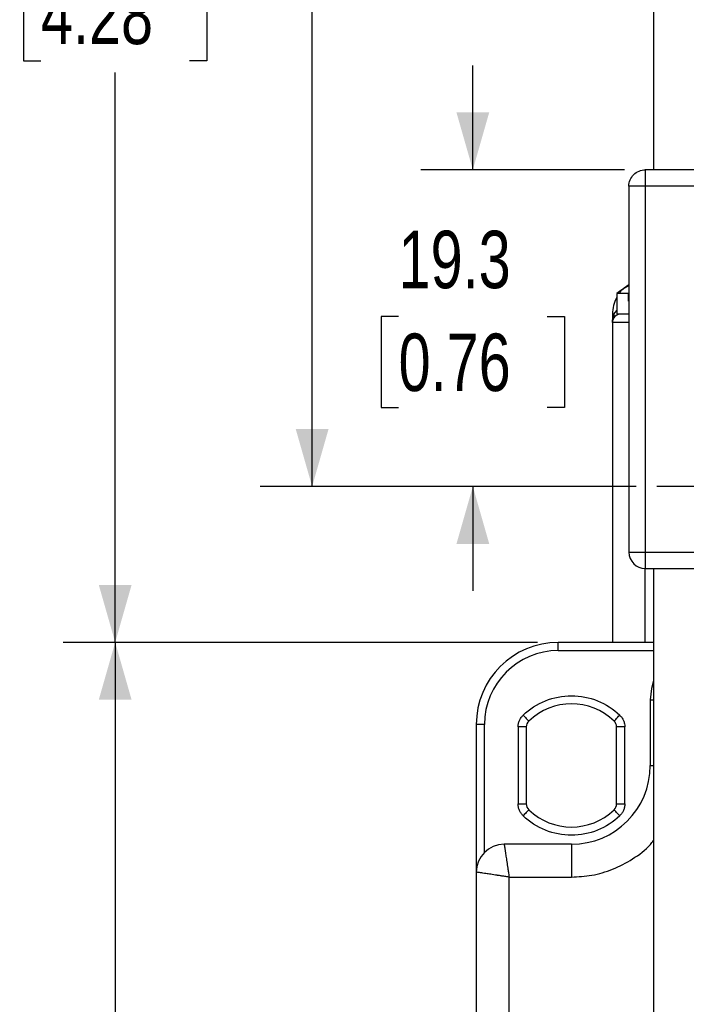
# Model space of a CAD drawing. Header units: millimetres. Extents: x 0 to 432, y 0 to 279.
# Tile 3 of 11: x 85 to 126, y 122 to 182. Entities that reach past the tile are written whole.
import ezdxf

# ---------------------------------------------------------------- set-up
doc = ezdxf.new("R2010")
doc.units = ezdxf.units.MM
doc.linetypes.add('CENTERX2', pattern=[20.32, 12.7, -2.54, 2.54, -2.54])
doc.layers.add('CENTER', color=40, linetype='CENTERX2')
doc.layers.add('DIMENSIONS', color=140, linetype='Continuous')
doc.styles.add('SLDTEXTSTYLE0', font='TXT', dxfattribs={"width": 0.75})
doc.dimstyles.new('SLDDIMSTYLE0', dxfattribs={"dimtxt": 3.5, "dimasz": 3.5, "dimexe": 0, "dimexo": 0.0625, "dimgap": 0.875, "dimtad": 0, "dimtih": 1, "dimtoh": 1, "dimdec": 1, "dimrnd": 1e-09, "dimzin": 12, "dimdsep": 46, "dimtxsty": 'SLDTEXTSTYLE0', "dimsah": 1, "dimcen": 0.09, "dimadec": 0, "dimazin": 3, "dimtfac": 1, "dimtdec": 1, "dimtmove": 0, "dimatfit": 0, "dimfxl": 0, "dimfrac": 2, "dimtolj": 1, "dimtzin": 12, "dimarcsym": 0})
doc.dimstyles.new('SLDDIMSTYLE1', dxfattribs={"dimtxt": 3.5, "dimasz": 3.5, "dimexe": 0, "dimexo": 0.0625, "dimgap": 0.875, "dimtad": 0, "dimtih": 1, "dimtoh": 1, "dimdec": 1, "dimrnd": 1e-09, "dimzin": 4, "dimdsep": 46, "dimtxsty": 'SLDTEXTSTYLE0', "dimsah": 1, "dimcen": 0.09, "dimadec": 0, "dimazin": 1, "dimtfac": 1, "dimtdec": 1, "dimtofl": 0, "dimtmove": 0, "dimatfit": 3, "dimfxl": 0, "dimfrac": 2, "dimtolj": 1, "dimtzin": 12, "dimarcsym": 0})
doc.dimstyles.new('SLDDIMSTYLE2', dxfattribs={"dimtxt": 3.5, "dimasz": 3.5, "dimexe": 0, "dimexo": 0.0625, "dimgap": 0.875, "dimtad": 0, "dimtih": 1, "dimtoh": 1, "dimdec": 1, "dimrnd": 1e-09, "dimzin": 12, "dimdsep": 46, "dimtxsty": 'SLDTEXTSTYLE0', "dimsah": 1, "dimcen": 0.09, "dimadec": 0, "dimazin": 3, "dimtfac": 1, "dimtdec": 1, "dimtofl": 0, "dimtmove": 0, "dimatfit": 3, "dimfxl": 0, "dimfrac": 2, "dimtolj": 1, "dimtzin": 12, "dimarcsym": 0})

# ---------------------------------------------------------------- blocks, each defined once
blk = doc.blocks.new('_D_1')
at = {"layer": 'DIMENSIONS'}
for p, q in [((116.931, 143.626), (88.025, 143.626)), ((91.2, 143.626), (91.2, 109.42)), ((86.674, 103.099), (85.607, 103.099)), ((85.607, 103.099), (85.607, 97.543)), ((95.725, 103.099), (96.792, 103.099)), ((96.792, 103.099), (96.792, 97.543)), ((85.607, 97.543), (86.674, 97.543)), ((96.792, 97.543), (95.725, 97.543)), ((91.2, 62.626), (91.2, 96.832)), ((121.681, 62.626), (88.025, 62.626))]:
    blk.add_line(p, q, dxfattribs=at)
for points in [[(91.2, 143.626), (90.2, 140.126), (92.2, 140.126)], [(91.2, 62.626), (92.2, 66.126), (90.2, 66.126)]]:
    blk.add_solid(points, dxfattribs=at)
at = {"layer": 'DIMENSIONS', "char_height": 3.5, "attachment_point": 1, "style": 'SLDTEXTSTYLE0'}
for s, insert in [('81.0', (86.674, 108.322)), ('3.19', (86.674, 102.054))]:
    blk.add_mtext(s, dxfattribs=dict(at, insert=insert))
blk = doc.blocks.new('_D_2')
at = {"layer": 'DIMENSIONS'}
for p, q in [((149.001, 129.566), (149.001, 49.449)), ((119.001, 69.566), (119.001, 49.449)), ((119.001, 52.624), (125.34, 52.624)), ((129.476, 52.597), (128.409, 52.597)), ((128.409, 52.597), (128.409, 47.041)), ((138.527, 52.597), (139.593, 52.597)), ((139.593, 52.597), (139.593, 47.041)), ((149.001, 52.624), (142.663, 52.624)), ((128.409, 47.041), (129.476, 47.041)), ((139.593, 47.041), (138.527, 47.041))]:
    blk.add_line(p, q, dxfattribs=at)
for points in [[(119.001, 52.624), (122.501, 51.624), (122.501, 53.624)], [(149.001, 52.624), (145.501, 53.624), (145.501, 51.624)]]:
    blk.add_solid(points, dxfattribs=at)
at = {"layer": 'DIMENSIONS', "char_height": 3.5, "attachment_point": 1, "style": 'SLDTEXTSTYLE0'}
for s, insert in [('30.0', (129.476, 57.82)), ('1.18', (129.476, 51.553))]:
    blk.add_mtext(s, dxfattribs=dict(at, insert=insert))
blk = doc.blocks.new('_D_6')
at = {"layer": 'DIMENSIONS'}
for p, q in [((112.993, 172.426), (112.993, 178.776)), ((122.231, 172.426), (109.818, 172.426)), ((108.467, 163.486), (107.401, 163.486)), ((107.401, 163.486), (107.401, 157.93)), ((117.518, 163.486), (118.585, 163.486)), ((118.585, 163.486), (118.585, 157.93)), ((107.401, 157.93), (108.467, 157.93)), ((118.585, 157.93), (117.518, 157.93)), ((122.941, 153.126), (109.818, 153.126)), ((112.993, 153.126), (112.993, 146.776))]:
    blk.add_line(p, q, dxfattribs=at)
for points in [[(112.993, 172.426), (113.993, 175.926), (111.993, 175.926)], [(112.993, 153.126), (111.993, 149.626), (113.993, 149.626)]]:
    blk.add_solid(points, dxfattribs=at)
at = {"layer": 'DIMENSIONS', "char_height": 3.5, "attachment_point": 1, "style": 'SLDTEXTSTYLE0'}
for s, insert in [('19.3', (108.467, 168.709)), ('0.76', (108.467, 162.442))]:
    blk.add_mtext(s, dxfattribs=dict(at, insert=insert))
blk = doc.blocks.new('_D_7')
at = {"layer": 'DIMENSIONS'}
for p, q in [((122.731, 252.426), (100.025, 252.426)), ((103.2, 252.426), (103.2, 209.07)), ((98.674, 202.749), (97.607, 202.749)), ((97.607, 202.749), (97.607, 197.193)), ((107.725, 202.749), (108.792, 202.749)), ((108.792, 202.749), (108.792, 197.193)), ((97.607, 197.193), (98.674, 197.193)), ((108.792, 197.193), (107.725, 197.193)), ((103.2, 153.126), (103.2, 196.482)), ((122.941, 153.126), (100.025, 153.126))]:
    blk.add_line(p, q, dxfattribs=at)
for points in [[(103.2, 252.426), (102.2, 248.926), (104.2, 248.926)], [(103.2, 153.126), (104.2, 156.626), (102.2, 156.626)]]:
    blk.add_solid(points, dxfattribs=at)
at = {"layer": 'DIMENSIONS', "char_height": 3.5, "attachment_point": 1, "style": 'SLDTEXTSTYLE0'}
for s, insert in [('99.3', (98.674, 207.972)), ('3.91', (98.674, 201.704))]:
    blk.add_mtext(s, dxfattribs=dict(at, insert=insert))
blk = doc.blocks.new('_D_8')
at = {"layer": 'DIMENSIONS'}
for p, q in [((122.731, 252.426), (88.025, 252.426)), ((91.2, 252.426), (91.2, 190.945)), ((86.674, 184.624), (85.607, 184.624)), ((85.607, 184.624), (85.607, 179.068)), ((95.725, 184.624), (96.792, 184.624)), ((96.792, 184.624), (96.792, 179.068)), ((85.607, 179.068), (86.674, 179.068)), ((96.792, 179.068), (95.725, 179.068)), ((91.2, 143.626), (91.2, 178.357)), ((116.931, 143.626), (88.025, 143.626))]:
    blk.add_line(p, q, dxfattribs=at)
for points in [[(91.2, 252.426), (90.2, 248.926), (92.2, 248.926)], [(91.2, 143.626), (92.2, 147.126), (90.2, 147.126)]]:
    blk.add_solid(points, dxfattribs=at)
at = {"layer": 'DIMENSIONS', "char_height": 3.5, "attachment_point": 1, "style": 'SLDTEXTSTYLE0'}
for s, insert in [('108.8', (85.381, 189.847)), ('4.28', (86.674, 183.58))]:
    blk.add_mtext(s, dxfattribs=dict(at, insert=insert))
blk = doc.blocks.new('SW_CENTERMARKSYMBOL_2')
at = {"layer": 'CENTER', "color": 0}
for p, q in [((0, 5.08), (0, 9.79)), ((0, 0), (0, 2.54)), ((-5.08, 0), (-9.79, 0)), ((0, 0), (-2.54, 0)), ((0, 0), (0, -2.54)), ((0, 0), (2.54, 0)), ((5.08, 0), (9.79, 0)), ((0, -5.08), (0, -9.79))]:
    blk.add_line(p, q, dxfattribs=at)

msp = doc.modelspace()

# ---------------------------------------------------------------- linework, layer by layer
at = {"color": 7, "linetype": 'Continuous', "lineweight": 25}
for p, q in [((124.001, 252.426), (124.001, 172.426)), ((123.501, 172.426), (123.501, 171.426)), ((139.101, 172.426), (123.501, 172.426)), ((122.501, 171.426), (122.501, 149.126)), ((123.501, 171.426), (122.501, 171.426)), ((123.501, 171.426), (123.501, 149.126)), ((139.101, 171.426), (123.501, 171.426)), ((121.761, 164.876), (121.761, 163.626)), ((122.471, 164.876), (121.761, 164.876)), ((122.471, 164.426), (122.471, 164.876)), ((121.501, 163.626), (121.591, 163.626)), ((121.501, 163.626), (121.501, 163.126)), ((122.501, 163.626), (121.761, 163.626)), ((121.501, 163.126), (121.501, 143.626)), ((122.501, 149.126), (123.501, 149.126)), ((123.501, 149.126), (127.157, 149.126)), ((123.501, 149.126), (123.501, 148.126)), ((123.501, 148.126), (127.157, 148.126)), ((124.001, 148.126), (124.001, 92.426)), ((118.201, 143.126), (118.201, 143.626)), ((124.001, 143.626), (118.201, 143.626)), ((123.801, 140.126), (123.801, 136.126)), ((113.201, 138.626), (113.201, 129.626)), ((113.701, 138.626), (113.201, 138.626)), ((115.751, 138.471), (115.751, 133.781)), ((116.251, 138.471), (115.751, 138.471)), ((116.251, 138.471), (116.251, 133.781)), ((121.751, 133.781), (121.751, 138.471)), ((122.251, 138.471), (121.751, 138.471)), ((122.251, 133.781), (122.251, 138.471)), ((115.751, 133.781), (116.251, 133.781)), ((121.751, 133.781), (122.251, 133.781)), ((119.001, 131.326), (114.901, 131.326)), ((119.001, 131.326), (119.001, 129.326)), ((113.201, 129.626), (113.201, 82.626)), ((115.201, 82.926), (115.201, 129.326)), ((115.201, 129.326), (119.001, 129.326))]:
    msp.add_line(p, q, dxfattribs=at)
at = {"color": 8, "linetype": 'Continuous', "lineweight": 25}
for p, q in [((121.761, 164.648), (121.758, 164.65)), ((121.591, 163.626), (121.761, 163.847)), ((122.501, 163.126), (121.501, 163.126)), ((123.501, 143.626), (123.501, 148.126)), ((118.201, 143.126), (124.001, 143.126)), ((123.801, 140.126), (124.001, 140.126)), ((113.701, 130.83), (113.701, 138.626)), ((123.801, 136.126), (124.001, 136.126))]:
    msp.add_line(p, q, dxfattribs=at)
at = {"color": 7, "linetype": 'Continuous', "lineweight": 25, "flags": 128}
for points in [[(124.001, 141.292), (123.869, 140.809), (123.801, 140.126)], [(116.059, 139.193), (116.127, 139.122), (116.191, 139.054), (116.251, 138.992), (116.304, 138.937), (116.347, 138.893), (116.379, 138.859), (116.398, 138.839), (116.405, 138.832)], [(121.597, 138.832), (121.604, 138.839), (121.624, 138.859), (121.656, 138.893), (121.699, 138.937), (121.751, 138.992), (121.811, 139.054), (121.876, 139.122), (121.944, 139.193)], [(116.405, 133.42), (116.398, 133.413), (116.379, 133.392), (116.347, 133.359), (116.304, 133.314), (116.251, 133.259), (116.191, 133.197), (116.127, 133.129), (116.059, 133.059)], [(121.944, 133.059), (121.876, 133.129), (121.811, 133.197), (121.751, 133.259), (121.699, 133.314), (121.656, 133.359), (121.624, 133.392), (121.604, 133.413), (121.597, 133.42)]]:
    msp.add_lwpolyline(points, dxfattribs=at)
at = {"color": 7, "linetype": 'Continuous', "lineweight": 25}
for centre, radius, start, end in [((123.938, 162.303), 3.37, 115.77629, 130.2375), ((123.669, 163.626), 2.168, 151.80699, 180), ((122.001, 163.126), 0.5, 90, 180), ((121.291, 163.526), 0.316, 331.47542, 18.31657), ((123.501, 149.126), 1, 180, 270), ((118.201, 138.626), 5, 90, 180), ((119.001, 136.126), 3.75, 46.18694, 133.81306), ((116.751, 138.471), 0.5, 133.81306, 180), ((121.251, 138.471), 0.5, 0, 46.18694), ((119.001, 136.126), 4.8, 270, 0), ((116.751, 133.781), 0.5, 180, 226.18694), ((119.001, 136.126), 3.75, 226.18694, 313.81306), ((121.251, 133.781), 0.5, 313.81306, 0), ((114.901, 129.626), 1.7, 90, 180)]:
    msp.add_arc(centre, radius, start, end, dxfattribs=at)
for points, knots in [([(122.501, 171.426), (122.501, 171.688), (122.609, 171.948), (122.979, 172.318), (123.24, 172.426), (123.501, 172.426)], [0, 0, 0, 0, 0.5, 0.5, 1, 1, 1, 1]), ([(121.961, 164.952), (122.037, 165.052), (122.164, 165.22), (122.404, 165.37), (122.501, 165.431)], [0, 0, 0, 0, 0.595793, 1, 1, 1, 1]), ([(121.501, 163.126), (121.502, 163.161), (121.503, 163.224), (121.512, 163.309), (121.526, 163.402), (121.549, 163.507), (121.577, 163.588), (121.591, 163.626)], [0, 0, 0, 0, 0.207906, 0.374187, 0.498842, 0.764799, 1, 1, 1, 1]), ([(122.501, 163.626), (122.481, 163.626), (122.38, 163.626), (122.241, 163.626), (122.052, 163.626), (122.021, 163.626), (122.001, 163.626)], [0, 0, 0, 0, 0.062534, 0.307011, 0.55106, 1, 1, 1, 1]), ([(116.059, 139.193), (116.85, 139.952), (117.905, 140.376), (120.098, 140.376), (121.152, 139.952), (121.944, 139.193)], [0, 0, 0, 0, 0.5, 0.5, 1, 1, 1, 1]), ([(115.751, 138.471), (115.752, 138.505), (115.754, 138.572), (115.77, 138.671), (115.795, 138.769), (115.841, 138.895), (115.921, 139.045), (116.013, 139.143), (116.059, 139.193)], [0, 0, 0, 0, 0.125158, 0.249407, 0.374027, 0.500285, 0.749412, 1, 1, 1, 1]), ([(121.944, 139.193), (121.967, 139.169), (122.014, 139.121), (122.075, 139.041), (122.128, 138.955), (122.187, 138.834), (122.24, 138.673), (122.248, 138.538), (122.251, 138.471)], [0, 0, 0, 0, 0.125158, 0.249407, 0.374027, 0.500285, 0.749412, 1, 1, 1, 1]), ([(116.059, 133.059), (116.035, 133.083), (115.988, 133.131), (115.927, 133.211), (115.874, 133.296), (115.816, 133.417), (115.763, 133.579), (115.755, 133.713), (115.751, 133.781)], [0, 0, 0, 0, 0.1251576, 0.2494069, 0.3740267, 0.5002846, 0.7494122, 1, 1, 1, 1]), ([(122.251, 133.781), (122.25, 133.747), (122.248, 133.68), (122.233, 133.58), (122.208, 133.483), (122.161, 133.357), (122.081, 133.207), (121.99, 133.108), (121.944, 133.059)], [0, 0, 0, 0, 0.125158, 0.249407, 0.374027, 0.500285, 0.749412, 1, 1, 1, 1]), ([(121.944, 133.059), (121.152, 132.3), (120.098, 131.876), (117.905, 131.876), (116.85, 132.3), (116.059, 133.059)], [0, 0, 0, 0, 0.5, 0.5, 1, 1, 1, 1]), ([(114.901, 131.326), (114.901, 131.325), (114.902, 131.323), (114.904, 131.309), (114.908, 131.285), (114.913, 131.252), (114.919, 131.208), (114.927, 131.155), (114.937, 131.092), (114.948, 131.019), (114.96, 130.936), (114.974, 130.843), (114.997, 130.687), (115.035, 130.437), (115.08, 130.136), (115.121, 129.86), (115.158, 129.614), (115.186, 129.428), (115.201, 129.326)], [0, 0, 0, 0, 0.0429731, 0.0864016, 0.1302902, 0.1746435, 0.219466, 0.2647618, 0.3105351, 0.3567901, 0.4035305, 0.4507602, 0.4984829, 0.6217637, 0.7588026, 0.8214851, 0.901889, 1, 1, 1, 1]), ([(115.201, 129.326), (115.155, 129.333), (115.067, 129.346), (114.939, 129.365), (114.823, 129.382), (114.718, 129.398), (114.624, 129.412), (114.54, 129.425), (114.355, 129.453), (114.09, 129.492), (113.808, 129.535), (113.604, 129.565), (113.456, 129.587), (113.341, 129.604), (113.26, 129.617), (113.21, 129.624), (113.204, 129.625), (113.201, 129.626)], [0, 0, 0, 0, 0.044253, 0.085249, 0.122988, 0.157469, 0.188692, 0.216657, 0.241364, 0.378405, 0.501714, 0.588787, 0.674218, 0.758029, 0.840245, 0.920893, 1, 1, 1, 1])]:
    msp.add_open_spline(points, degree=3, knots=knots, dxfattribs=at)
at = {"color": 8, "linetype": 'Continuous', "lineweight": 25}
for points, knots in [([(122.488, 165.313), (122.479, 165.327), (122.468, 165.346), (122.494, 165.368), (122.501, 165.374)], [0, 0, 0, 0, 0.711969, 1, 1, 1, 1]), ([(119.001, 129.326), (119.416, 129.348), (120.27, 129.394), (121.541, 129.769), (122.745, 130.409), (123.587, 131.026), (123.939, 131.474), (124.001, 131.553)], [0, 0, 0, 0, 0.220463, 0.454131, 0.697514, 0.946062, 1, 1, 1, 1])]:
    msp.add_open_spline(points, degree=3, knots=knots, dxfattribs=at)
at = {"color": 7, "linetype": 'Continuous', "lineweight": 25}
msp.add_open_spline([(118.201, 143.126), (115.718, 143.126), (113.701, 141.109), (113.701, 138.626)], degree=3, dxfattribs=at)

# ---------------------------------------------------------------- block references
at = {"layer": 'CENTER'}
msp.add_blockref('SW_CENTERMARKSYMBOL_2', (134.001, 153.126), dxfattribs=at)

# ---------------------------------------------------------------- dimensions: what is measured, and where the dimension line sits
at = {"layer": 'DIMENSIONS'}
for base, p1, p2, dimstyle, picture, middle in [((91.2, 252.426), (118.201, 143.626), (124.001, 252.426), 'SLDDIMSTYLE2', '_D_8', (91.2, 184.651)), ((103.2, 252.426), (124.211, 153.126), (124.001, 252.426), 'SLDDIMSTYLE2', '_D_7', (103.2, 202.776)), ((112.993, 153.126), (123.501, 172.426), (124.211, 153.126), 'SLDDIMSTYLE0', '_D_6', (112.993, 163.513)), ((91.2, 143.626), (122.951, 62.626), (118.201, 143.626), 'SLDDIMSTYLE1', '_D_1', (91.2, 103.126))]:
    dim = msp.add_linear_dim(base=base, p1=p1, p2=p2, angle=90, dimstyle=dimstyle, dxfattribs=at)
    dim.commit()
    dim.dimension.update_dxf_attribs({"geometry": picture, "text_midpoint": middle, "dimtype": 160})
dim = msp.add_linear_dim(base=(149.001, 52.624), p1=(119.001, 70.836), p2=(149.001, 130.836), dimstyle='SLDDIMSTYLE1', dxfattribs=at)
dim.commit()
dim.dimension.update_dxf_attribs({"geometry": '_D_2', "text_midpoint": (134.001, 52.624), "dimtype": 160})

doc.saveas('drawing.dxf')
